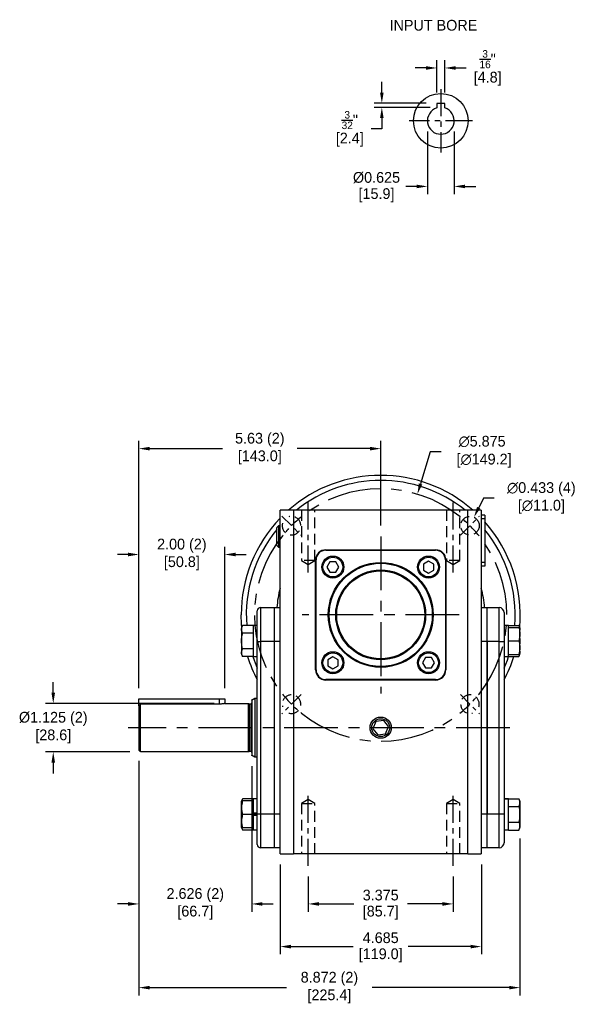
# Model space of a CAD drawing. Header units: inches. Extents: x 77.6 to 113, y 15.6 to 44.1.
# Tile 1 of 3: x 77.6 to 90.5, y 15.6 to 38.5. Entities that reach past the tile are written whole.
import ezdxf

# ---------------------------------------------------------------- set-up
doc = ezdxf.new("R2010")
doc.units = ezdxf.units.IN
doc.header["$MEASUREMENT"] = 0
doc.linetypes.add('CENTER', pattern=[2, 1.25, -0.25, 0.25, -0.25])
doc.linetypes.add('HIDDEN', pattern=[0.375, 0.25, -0.125])
for name, color, linetype in [('Centerline', 40, 'CENTER'), ('Dimensions', 140, 'Continuous'), ('Hidden', 102, 'HIDDEN'), ('Text', 140, 'Continuous')]:
    doc.layers.add(name, color=color, linetype=linetype)
doc.dimstyles.get("Standard").update_dxf_attribs({"dimtxt": 0.25, "dimasz": 0.25, "dimexe": 0.18, "dimexo": 0.25, "dimgap": 0.08, "dimtad": 0, "dimtih": 1, "dimtoh": 1, "dimrnd": 0.0005, "dimzin": 0, "dimdsep": 46, "dimtxsty": 'Standard', "dimcen": 0, "dimadec": 0, "dimazin": 0, "dimtfac": 1, "dimtofl": 0, "dimtmove": 0, "dimatfit": 3, "dimfxl": 0, "dimtolj": 1, "dimtzin": 0, "dimarcsym": 0})

# ---------------------------------------------------------------- blocks, each defined once
blk = doc.blocks.new('*D0')
at = {"layer": 'Defpoints', "color": 0}
for p in [(87.484, 37.359), (87.296, 36.536), (87.484, 36.536)]:
    blk.add_point(p, dxfattribs=at)
at = {"layer": 'Dimensions', "color": 0, "lineweight": -2}
for p, q in [((87.046, 37.359), (86.796, 37.359)), ((87.296, 36.786), (87.296, 37.539)), ((87.484, 36.786), (87.484, 37.539)), ((87.734, 37.359), (87.984, 37.359))]:
    blk.add_line(p, q, dxfattribs=at)
at = {"layer": 'Dimensions', "color": 0}
for points in [[(87.046, 37.401), (87.046, 37.317), (87.296, 37.359)], [(87.734, 37.401), (87.734, 37.317), (87.484, 37.359)]]:
    blk.add_solid(points, dxfattribs=at)
at = {"layer": 'Dimensions', "color": 0, "insert": (88.481, 37.359), "char_height": 0.25, "attachment_point": 5}
blk.add_mtext('\\A1;{\\H0.7x;\\S3/16;}"\\P[4.8]', dxfattribs=at)
blk = doc.blocks.new('*D1')
at = {"layer": 'Defpoints', "color": 0}
for p in [(87.078, 36.129), (87.703, 36.129), (87.078, 34.602)]:
    blk.add_point(p, dxfattribs=at)
at = {"layer": 'Dimensions', "color": 0, "lineweight": -2}
for p, q in [((87.078, 35.879), (87.078, 34.422)), ((87.703, 35.879), (87.703, 34.422)), ((86.828, 34.602), (86.578, 34.602)), ((87.953, 34.602), (88.203, 34.602))]:
    blk.add_line(p, q, dxfattribs=at)
at = {"layer": 'Dimensions', "color": 0}
for points in [[(86.828, 34.643), (86.828, 34.56), (87.078, 34.602)], [(87.953, 34.643), (87.953, 34.56), (87.703, 34.602)]]:
    blk.add_solid(points, dxfattribs=at)
at = {"layer": 'Dimensions', "color": 0, "char_height": 0.25, "attachment_point": 5}
for s, insert in [('\\A1;%%c0.625', (85.893, 34.807)), ('\\A1;[15.9]', (85.893, 34.397))]:
    blk.add_mtext(s, dxfattribs=dict(at, insert=insert))
blk = doc.blocks.new('*D2')
at = {"layer": 'Defpoints', "color": 0}
for p in [(86.017, 36.442), (87.296, 36.536), (87.39, 36.442)]:
    blk.add_point(p, dxfattribs=at)
at = {"layer": 'Dimensions', "color": 0, "lineweight": -2}
for p, q in [((86.017, 36.786), (86.017, 37.036)), ((87.046, 36.536), (85.837, 36.536)), ((87.14, 36.442), (85.837, 36.442)), ((86.017, 36.192), (86.017, 35.942)), ((86.017, 35.942), (85.767, 35.942))]:
    blk.add_line(p, q, dxfattribs=at)
at = {"layer": 'Dimensions', "color": 0}
for points in [[(85.976, 36.786), (86.059, 36.786), (86.017, 36.536)], [(85.976, 36.192), (86.059, 36.192), (86.017, 36.442)]]:
    blk.add_solid(points, dxfattribs=at)
at = {"layer": 'Dimensions', "color": 0, "insert": (85.271, 35.942), "char_height": 0.25, "attachment_point": 5}
blk.add_mtext('\\A1;{\\H0.7x;\\S3/32;}"\\P[2.4]', dxfattribs=at)
blk = doc.blocks.new('*D3')
at = {"layer": 'Defpoints', "color": 0}
for p in [(84.304, 18.789), (87.678, 18.789), (87.678, 17.9)]:
    blk.add_point(p, dxfattribs=at)
at = {"layer": 'Dimensions', "color": 0, "lineweight": -2}
for p, q in [((84.304, 18.539), (84.304, 17.72)), ((87.678, 18.539), (87.678, 17.72)), ((84.554, 17.9), (85.369, 17.9)), ((87.428, 17.9), (86.613, 17.9))]:
    blk.add_line(p, q, dxfattribs=at)
at = {"layer": 'Dimensions', "color": 0}
for points in [[(84.554, 17.942), (84.554, 17.858), (84.304, 17.9)], [(87.428, 17.942), (87.428, 17.858), (87.678, 17.9)]]:
    blk.add_solid(points, dxfattribs=at)
at = {"layer": 'Dimensions', "color": 0, "char_height": 0.25, "attachment_point": 5}
for s, insert in [('\\A1;3.375', (85.991, 18.105)), ('\\A1;[85.7]', (85.991, 17.695))]:
    blk.add_mtext(s, dxfattribs=dict(at, insert=insert))
blk = doc.blocks.new('*D4')
at = {"layer": 'Defpoints', "color": 0}
for p in [(83.649, 19.065), (88.334, 19.065), (88.334, 16.907)]:
    blk.add_point(p, dxfattribs=at)
at = {"layer": 'Dimensions', "color": 0, "lineweight": -2}
for p, q in [((83.649, 18.815), (83.649, 16.727)), ((88.334, 18.815), (88.334, 16.727)), ((83.899, 16.907), (85.349, 16.907)), ((88.084, 16.907), (86.634, 16.907))]:
    blk.add_line(p, q, dxfattribs=at)
at = {"layer": 'Dimensions', "color": 0}
for points in [[(83.899, 16.949), (83.899, 16.865), (83.649, 16.907)], [(88.084, 16.949), (88.084, 16.865), (88.334, 16.907)]]:
    blk.add_solid(points, dxfattribs=at)
at = {"layer": 'Dimensions', "color": 0, "char_height": 0.25, "attachment_point": 5}
for s, insert in [('\\A1;4.685', (85.991, 17.112)), ('\\A1;[119.0]', (85.991, 16.702))]:
    blk.add_mtext(s, dxfattribs=dict(at, insert=insert))
blk = doc.blocks.new('*D5')
at = {"layer": 'Defpoints', "color": 0}
for p in [(80.361, 21.48), (82.987, 21.359), (80.361, 17.9)]:
    blk.add_point(p, dxfattribs=at)
at = {"layer": 'Dimensions', "color": 0, "lineweight": -2}
for p, q in [((80.361, 21.23), (80.361, 17.72)), ((82.987, 21.109), (82.987, 17.72)), ((80.111, 17.9), (79.861, 17.9)), ((83.237, 17.9), (83.487, 17.9))]:
    blk.add_line(p, q, dxfattribs=at)
at = {"layer": 'Dimensions', "color": 0}
for points in [[(80.111, 17.942), (80.111, 17.858), (80.361, 17.9)], [(83.237, 17.942), (83.237, 17.858), (82.987, 17.9)]]:
    blk.add_solid(points, dxfattribs=at)
at = {"layer": 'Dimensions', "color": 0, "char_height": 0.25, "attachment_point": 5}
for s, insert in [('\\A1;2.626 (2)', (81.674, 18.105)), ('\\A1;[66.7]', (81.674, 17.695))]:
    blk.add_mtext(s, dxfattribs=dict(at, insert=insert))
blk = doc.blocks.new('*D6')
at = {"layer": 'Defpoints', "color": 0}
for p in [(80.361, 26.034), (80.361, 22.676), (82.361, 22.676)]:
    blk.add_point(p, dxfattribs=at)
at = {"layer": 'Dimensions', "color": 0, "lineweight": -2}
for p, q in [((80.361, 22.926), (80.361, 26.214)), ((82.361, 22.926), (82.361, 26.214)), ((80.111, 26.034), (79.861, 26.034)), ((82.611, 26.034), (82.861, 26.034))]:
    blk.add_line(p, q, dxfattribs=at)
at = {"layer": 'Dimensions', "color": 0}
for points in [[(80.111, 26.076), (80.111, 25.992), (80.361, 26.034)], [(82.611, 26.076), (82.611, 25.992), (82.361, 26.034)]]:
    blk.add_solid(points, dxfattribs=at)
at = {"layer": 'Dimensions', "color": 0, "char_height": 0.25, "attachment_point": 5}
for s, insert in [('\\A1;2.00 (2)', (81.361, 26.239)), ('\\A1;[50.8]', (81.361, 25.829))]:
    blk.add_mtext(s, dxfattribs=dict(at, insert=insert))
blk = doc.blocks.new('*D7')
at = {"layer": 'Defpoints', "color": 0}
for p in [(78.367, 22.565), (82.361, 22.565), (80.4, 21.44)]:
    blk.add_point(p, dxfattribs=at)
at = {"layer": 'Dimensions', "color": 0, "lineweight": -2}
for p, q in [((78.367, 22.815), (78.367, 23.065)), ((82.111, 22.565), (78.187, 22.565)), ((80.15, 21.44), (78.187, 21.44)), ((78.367, 21.19), (78.367, 20.94))]:
    blk.add_line(p, q, dxfattribs=at)
at = {"layer": 'Dimensions', "color": 0}
for points in [[(78.325, 22.815), (78.409, 22.815), (78.367, 22.565)], [(78.325, 21.19), (78.409, 21.19), (78.367, 21.44)]]:
    blk.add_solid(points, dxfattribs=at)
at = {"layer": 'Dimensions', "color": 0, "char_height": 0.25, "attachment_point": 5}
for s, insert in [('\\A1;%%c1.125 (2)', (78.367, 22.208)), ('\\A1;[28.6]', (78.367, 21.798))]:
    blk.add_mtext(s, dxfattribs=dict(at, insert=insert))
blk = doc.blocks.new('*D21')
at = {"layer": 'Defpoints', "color": 0}
for p in [(80.361, 28.498), (85.991, 26.456), (80.361, 22.676)]:
    blk.add_point(p, dxfattribs=at)
at = {"layer": 'Dimensions', "color": 0, "lineweight": -2}
for p, q in [((80.361, 22.926), (80.361, 28.678)), ((85.991, 26.706), (85.991, 28.678)), ((80.611, 28.498), (82.304, 28.498)), ((85.741, 28.498), (84.048, 28.498))]:
    blk.add_line(p, q, dxfattribs=at)
at = {"layer": 'Dimensions', "color": 0}
for points in [[(80.611, 28.54), (80.611, 28.456), (80.361, 28.498)], [(85.741, 28.54), (85.741, 28.456), (85.991, 28.498)]]:
    blk.add_solid(points, dxfattribs=at)
at = {"layer": 'Dimensions', "color": 0, "char_height": 0.25, "attachment_point": 5}
for s, insert in [('\\A1;5.63 (2)', (83.176, 28.703)), ('\\A1;[143.0]', (83.176, 28.293))]:
    blk.add_mtext(s, dxfattribs=dict(at, insert=insert))
blk = doc.blocks.new('*D22')
at = {"layer": 'Defpoints', "color": 0}
for p in [(80.361, 21.48), (89.233, 19.675), (89.233, 15.952)]:
    blk.add_point(p, dxfattribs=at)
at = {"layer": 'Dimensions', "color": 0, "lineweight": -2}
for p, q in [((80.361, 21.23), (80.361, 15.772)), ((89.233, 19.425), (89.233, 15.772)), ((80.611, 15.952), (83.8, 15.952)), ((88.983, 15.952), (85.794, 15.952))]:
    blk.add_line(p, q, dxfattribs=at)
at = {"layer": 'Dimensions', "color": 0}
for points in [[(80.611, 15.993), (80.611, 15.91), (80.361, 15.952)], [(88.983, 15.993), (88.983, 15.91), (89.233, 15.952)]]:
    blk.add_solid(points, dxfattribs=at)
at = {"layer": 'Dimensions', "color": 0, "char_height": 0.25, "attachment_point": 5}
for s, insert in [('\\A1;8.872 (2)', (84.797, 16.157)), ('\\A1;[225.4]', (84.797, 15.747))]:
    blk.add_mtext(s, dxfattribs=dict(at, insert=insert))
blk = doc.blocks.new('*D23')
at = {"layer": 'Defpoints', "color": 0}
for p in [(88.163, 26.9), (87.974, 26.51)]:
    blk.add_point(p, dxfattribs=at)
at = {"layer": 'Dimensions', "color": 0, "lineweight": -2}
for p, q in [((88.381, 27.349), (88.272, 27.124)), ((88.631, 27.349), (88.381, 27.349))]:
    blk.add_line(p, q, dxfattribs=at)
at = {"layer": 'Dimensions', "color": 0}
blk.add_solid([(88.234, 27.143), (88.309, 27.106), (88.163, 26.9)], dxfattribs=at)
at = {"layer": 'Dimensions', "color": 0, "char_height": 0.25, "attachment_point": 5}
for s, insert in [('\\A1;∅0.433 (4)', (89.732, 27.554)), ('\\A1;[∅11.0]', (89.732, 27.144))]:
    blk.add_mtext(s, dxfattribs=dict(at, insert=insert))
blk = doc.blocks.new('*D24')
at = {"layer": 'Defpoints', "color": 0}
for p in [(86.846, 27.438), (85.136, 21.817)]:
    blk.add_point(p, dxfattribs=at)
at = {"layer": 'Dimensions', "color": 0, "lineweight": -2}
for p, q in [((87.146, 28.425), (86.918, 27.677)), ((87.396, 28.425), (87.146, 28.425))]:
    blk.add_line(p, q, dxfattribs=at)
at = {"layer": 'Dimensions', "color": 0}
blk.add_solid([(86.879, 27.689), (86.958, 27.665), (86.846, 27.438)], dxfattribs=at)
at = {"layer": 'Dimensions', "color": 0, "insert": (88.351, 28.425), "char_height": 0.25, "attachment_point": 5}
blk.add_mtext('\\A1;∅5.875\\P [∅149.2]', dxfattribs=at)

msp = doc.modelspace()

# ---------------------------------------------------------------- linework, layer by layer
for p, q in [((87.484, 36.5357), (87.2965, 36.5357)), ((87.2965, 36.5357), (87.2965, 36.4687)), ((87.484, 36.4687), (87.484, 36.5357)), ((83.6485, 19.0646), (83.6485, 27.0646)), ((83.9635, 27.0646), (83.6485, 27.0646)), ((83.9635, 27.0646), (83.9635, 19.0646)), ((88.0186, 27.0646), (83.9635, 27.0646)), ((88.0186, 19.0646), (88.0186, 27.0646)), ((88.3336, 27.0646), (88.0186, 27.0646)), ((88.3336, 27.0646), (88.3336, 19.0646)), ((88.4123, 26.9465), (88.3336, 26.9465)), ((88.4123, 26.8678), (88.3336, 26.8678)), ((88.4123, 26.9465), (88.4123, 26.8678)), ((88.4123, 26.8678), (88.4123, 25.8441)), ((83.5745, 26.2457), (83.5745, 26.663)), ((83.6127, 26.7013), (83.6127, 26.2075)), ((84.7115, 26.1433), (87.2706, 26.1433)), ((84.7115, 26.1328), (84.7115, 26.1433)), ((84.7115, 26.1328), (87.2706, 26.1328)), ((87.2706, 26.1328), (87.2706, 26.1433)), ((84.4753, 23.3481), (84.4753, 25.9071)), ((84.4858, 25.9071), (84.4753, 25.9071)), ((84.4858, 23.3481), (84.4858, 25.9071)), ((87.4962, 25.9071), (87.4962, 23.3481)), ((87.5068, 25.9071), (87.4962, 25.9071)), ((87.5068, 25.9071), (87.5068, 23.3481)), ((84.8082, 25.8611), (84.739, 25.7412)), ((84.739, 25.7412), (84.8082, 25.6212)), ((84.9468, 25.8611), (84.8082, 25.8611)), ((85.016, 25.7412), (84.9468, 25.8611)), ((84.9468, 25.6212), (85.016, 25.7412)), ((87.1046, 25.8797), (86.9846, 25.8104)), ((86.9846, 25.8104), (86.9846, 25.6719)), ((86.9846, 25.6719), (87.1046, 25.6026)), ((87.2246, 25.8104), (87.1046, 25.8797)), ((87.1046, 25.6026), (87.2246, 25.6719)), ((87.2246, 25.6719), (87.2246, 25.8104)), ((88.4123, 25.8441), (88.3336, 25.8441)), ((88.4123, 25.7654), (88.3336, 25.7654)), ((88.4123, 25.8441), (88.4123, 25.7654)), ((84.8082, 25.6212), (84.9468, 25.6212)), ((83.1958, 24.7981), (83.5107, 24.7981)), ((83.1958, 24.7981), (83.1958, 24.0107)), ((83.5107, 24.7981), (83.5107, 24.0107)), ((83.5107, 24.7981), (83.5107, 24.0107)), ((83.5107, 24.7981), (83.6485, 24.7981)), ((88.3336, 24.7981), (88.4714, 24.7981)), ((88.4714, 24.7981), (88.747, 24.7981)), ((88.4714, 24.0107), (88.4714, 24.7981)), ((88.4714, 24.0107), (88.4714, 24.7981)), ((88.747, 24.0107), (88.747, 24.7981)), ((83.117, 24.0107), (83.117, 24.7193)), ((88.8651, 24.68), (88.8651, 24.0107)), ((82.7489, 24.3307), (82.7489, 23.7116)), ((83.0186, 24.3848), (82.7742, 24.3848)), ((83.0186, 24.3822), (83.0186, 24.3848)), ((83.117, 24.3822), (83.0186, 24.3822)), ((83.0186, 24.3822), (83.0186, 23.6589)), ((88.9635, 24.3848), (89.2079, 24.3848)), ((88.9635, 24.3848), (88.9635, 24.3833)), ((88.9635, 23.6589), (88.9635, 24.3833)), ((88.9635, 24.3361), (89.2079, 24.3361)), ((88.9635, 24.3361), (88.9635, 24.3335)), ((89.2332, 23.7116), (89.2332, 24.3307)), ((83.0186, 24.203), (82.7742, 24.203)), ((83.0186, 24.203), (83.0186, 24.2044)), ((83.0186, 24.2), (83.0186, 24.203)), ((83.0186, 23.8393), (82.7742, 23.8393)), ((83.0186, 23.8393), (83.0186, 23.8422)), ((83.0186, 23.8378), (83.0186, 23.8393)), ((83.117, 19.9949), (83.117, 24.0107)), ((83.117, 24.0107), (83.1958, 24.0107)), ((83.1958, 24.0107), (83.1958, 19.9949)), ((83.5107, 24.0107), (83.1958, 24.0107)), ((83.5107, 24.0107), (83.5107, 19.9949)), ((83.5107, 24.0107), (83.5107, 19.9949)), ((83.6485, 24.0107), (83.5107, 24.0107)), ((88.4714, 24.0107), (88.3336, 24.0107)), ((88.4714, 19.9949), (88.4714, 24.0107)), ((88.4714, 24.0107), (88.4714, 19.9949)), ((88.747, 24.0107), (88.4714, 24.0107)), ((88.747, 19.9949), (88.747, 24.0107)), ((88.747, 24.0107), (88.8651, 24.0107)), ((88.8651, 24.0107), (88.8651, 19.9949)), ((88.9635, 24.0237), (88.9635, 24.0211)), ((88.9635, 24.0211), (88.9635, 24.0185)), ((88.9635, 24.0211), (89.2079, 24.0211)), ((83.0186, 23.6574), (82.7742, 23.6574)), ((83.0186, 23.6574), (83.0186, 23.6589)), ((84.8775, 23.6526), (84.7575, 23.5833)), ((84.9975, 23.5833), (84.8775, 23.6526)), ((87.0353, 23.634), (86.9661, 23.514)), ((87.1739, 23.634), (87.0353, 23.634)), ((87.2431, 23.514), (87.1739, 23.634)), ((88.9635, 23.7087), (88.9635, 23.7062)), ((88.9635, 23.7062), (89.2079, 23.7062)), ((88.9635, 23.6589), (88.9635, 23.6574)), ((88.9635, 23.6574), (89.2079, 23.6574)), ((84.7575, 23.5833), (84.7575, 23.4448)), ((84.7575, 23.4448), (84.8775, 23.3755)), ((84.8775, 23.3755), (84.9975, 23.4448)), ((84.9975, 23.4448), (84.9975, 23.5833)), ((86.9661, 23.514), (87.0353, 23.3941)), ((87.0353, 23.3941), (87.1739, 23.3941)), ((87.1739, 23.3941), (87.2431, 23.514)), ((84.4858, 23.3481), (84.4753, 23.3481)), ((87.5068, 23.3481), (87.4962, 23.3481)), ((87.2706, 23.1224), (84.7115, 23.1224)), ((84.7115, 23.1119), (84.7115, 23.1224)), ((87.2706, 23.1119), (84.7115, 23.1119)), ((87.2706, 23.1119), (87.2706, 23.1224)), ((83.0658, 21.3138), (83.0658, 22.6918)), ((80.3611, 22.5109), (80.3611, 22.676)), ((80.3611, 22.676), (82.2361, 22.676)), ((80.3611, 22.5109), (80.3611, 21.4796)), ((82.2361, 22.5513), (80.4005, 22.5513)), ((80.4005, 21.4402), (80.4005, 22.5513)), ((82.2361, 22.676), (82.3611, 22.676)), ((82.2361, 22.5513), (82.2361, 22.676)), ((82.9084, 22.5654), (82.9084, 21.4402)), ((82.9304, 22.5595), (82.9304, 21.4461)), ((82.9635, 22.5595), (82.9635, 21.4461)), ((82.9871, 22.6463), (82.9871, 21.3593)), ((85.8802, 22.147), (85.8108, 21.9789)), ((86.0605, 22.1709), (85.8802, 22.147)), ((86.1713, 22.0267), (86.0605, 22.1709)), ((86.1019, 21.8586), (86.1713, 22.0267)), ((85.8108, 21.9789), (85.9216, 21.8347)), ((85.9216, 21.8347), (86.1019, 21.8586)), ((82.7489, 20.294), (82.7489, 19.6749)), ((82.7489, 19.6754), (82.7489, 20.2936)), ((83.0186, 20.3482), (82.7742, 20.3482)), ((83.0186, 20.2994), (82.7742, 20.2994)), ((83.0186, 20.3467), (83.0186, 20.3482)), ((83.0186, 20.3467), (83.0186, 20.0129)), ((83.0186, 20.2969), (83.0186, 20.2994)), ((88.8651, 20.3456), (88.9635, 20.3456)), ((88.9635, 20.3482), (89.2079, 20.3482)), ((88.9635, 20.3482), (88.9635, 20.3456)), ((88.9635, 19.6223), (88.9635, 20.3456)), ((89.2332, 19.6749), (89.2332, 20.294)), ((89.2332, 20.2936), (89.2332, 19.6754)), ((83.0186, 19.9845), (82.7742, 19.9845)), ((83.117, 20.0129), (83.0186, 20.0129)), ((83.0186, 20.0119), (83.0186, 20.0129)), ((83.0186, 19.9845), (83.0186, 20.0119)), ((83.0186, 20.0002), (83.117, 20.0002)), ((83.0186, 19.9571), (83.0186, 19.9845)), ((83.0186, 19.9687), (83.117, 19.9687)), ((83.0186, 19.9571), (83.0186, 19.9561)), ((83.117, 19.9561), (83.0186, 19.9561)), ((83.0186, 19.9561), (83.0186, 19.6223)), ((83.117, 19.2863), (83.117, 19.9949)), ((83.117, 19.9949), (83.1958, 19.9949)), ((83.1958, 19.9949), (83.1958, 19.2075)), ((83.1958, 19.9949), (83.5107, 19.9949)), ((83.5107, 19.9949), (83.5107, 19.2075)), ((83.5107, 19.9949), (83.5107, 19.2075)), ((83.5107, 19.9949), (83.6485, 19.9949)), ((88.3336, 19.9949), (88.4714, 19.9949)), ((88.4714, 19.2075), (88.4714, 19.9949)), ((88.4714, 19.2075), (88.4714, 19.9949)), ((88.4714, 19.9949), (88.747, 19.9949)), ((88.747, 19.2075), (88.747, 19.9949)), ((88.747, 19.9949), (88.8651, 19.9949)), ((88.8651, 19.9949), (88.8651, 19.3256)), ((88.9635, 20.1678), (88.9635, 20.1663)), ((88.9635, 20.1663), (88.9635, 20.1633)), ((88.9635, 20.1663), (89.2079, 20.1663)), ((88.9635, 19.8056), (88.9635, 19.8026)), ((88.9635, 19.8026), (89.2079, 19.8026)), ((88.9635, 19.8026), (88.9635, 19.8011)), ((83.0186, 19.6695), (82.7742, 19.6695)), ((83.0186, 19.6208), (82.7742, 19.6208)), ((83.0186, 19.6695), (83.0186, 19.6721)), ((83.0186, 19.6208), (83.0186, 19.6223)), ((88.9635, 19.6223), (88.9635, 19.6208)), ((88.9635, 19.6208), (89.2079, 19.6208)), ((83.5107, 19.2075), (83.1958, 19.2075)), ((83.6485, 19.2075), (83.5107, 19.2075)), ((83.6485, 19.0646), (83.9635, 19.0646)), ((88.0186, 19.0646), (83.9635, 19.0646)), ((88.0186, 19.0646), (88.3336, 19.0646)), ((88.4714, 19.2075), (88.3336, 19.2075)), ((88.747, 19.2075), (88.4714, 19.2075))]:
    msp.add_line(p, q)
at = {"flags": 128}
for points in [[(82.7554, 24.3445), (82.75, 24.4152), (82.743, 24.6276)], [(83.0153, 23.6574), (83.0425, 23.5776), (83.117, 23.3881)], [(88.8651, 23.3881), (88.9396, 23.5776), (88.9668, 23.6574)]]:
    msp.add_lwpolyline(points, dxfattribs=at)
for centre, radius in [((87.3902, 36.1294), 0.6363), ((84.8775, 25.7412), 0.2559), ((84.8775, 25.7412), 0.2303), ((87.1046, 25.7412), 0.2559), ((87.1046, 25.7412), 0.2303), ((85.991, 24.6276), 1.2205), ((85.991, 24.6276), 1.2008), ((85.991, 24.6276), 1.0464), ((85.991, 24.6276), 1.0236), ((84.8775, 23.514), 0.2559), ((84.8775, 23.514), 0.2303), ((87.1046, 23.514), 0.2559), ((87.1046, 23.514), 0.2303), ((85.991, 22.0028), 0.2469), ((85.991, 22.0028), 0.2087)]:
    msp.add_circle(centre, radius)
for centre, radius, start, end in [((87.3902, 36.1294), 0.3126, 107.45193, 72.54807), ((85.991, 24.6276), 3.248, 48.61663, 131.38337), ((85.991, 24.6276), 3.1299, 51.13406, 128.86594), ((85.991, 24.6276), 3.248, 136.15465, 180), ((85.991, 24.6276), 3.1299, 140.54146, 184.44915), ((85.991, 24.6276), 3.248, 354.99979, 41.80184), ((85.991, 24.6276), 3.1299, 355.55085, 39.32309), ((84.7115, 25.9071), 0.2362, 90, 180), ((84.7115, 25.9071), 0.2257, 90, 180), ((87.2706, 25.9071), 0.2362, 0, 90), ((87.2706, 25.9071), 0.2257, 0, 90), ((85.991, 24.6276), 2.4235, 165.1423, 175.96648), ((85.991, 24.6276), 2.4235, 4.03352, 14.8577), ((83.1958, 24.7193), 0.0787, 90, 180), ((88.747, 24.68), 0.1181, 0, 90), ((85.991, 24.6276), 3.248, 197.37926, 207.76712), ((85.991, 24.6276), 3.248, 332.23288, 342.62074), ((84.7115, 23.3481), 0.2362, 180, 270), ((84.7115, 23.3481), 0.2257, 180, 270), ((87.2706, 23.3481), 0.2257, 270, 0), ((87.2706, 23.3481), 0.2362, 270, 0), ((82.9635, 22.5831), 0.0236, 270, 0), ((82.9635, 21.4225), 0.0236, 0, 90), ((83.1958, 19.2863), 0.0787, 180, 270), ((88.747, 19.3256), 0.1181, 270, 0)]:
    msp.add_arc(centre, radius, start, end)
for points, knots in [([(87.2965, 36.4687), (87.2965, 36.4578), (87.2965, 36.4441), (87.2965, 36.4305), (87.2965, 36.4277)], [0, 0, 0, 0, 0.7945928, 1, 1, 1, 1]), ([(87.484, 36.4277), (87.484, 36.4305), (87.484, 36.4441), (87.484, 36.4578), (87.484, 36.4687)], [0, 0, 0, 0, 0.2054072, 1, 1, 1, 1]), ([(82.7742, 24.203), (82.7656, 24.2246), (82.7483, 24.2685), (82.7517, 24.3303), (82.7675, 24.3687), (82.7742, 24.3848)], [0, 0, 0, 0, 0.3599189, 0.7307365, 1, 1, 1, 1]), ([(89.2079, 24.3848), (89.2162, 24.3632), (89.233, 24.3193), (89.2332, 24.2727), (89.2246, 24.2492), (89.2241, 24.248)], [0, 0, 0, 0, 0.4793834, 0.9732833, 1, 1, 1, 1]), ([(89.2079, 24.3361), (89.2165, 24.2986), (89.2338, 24.2225), (89.2304, 24.1155), (89.2146, 24.0491), (89.2079, 24.0211)], [0, 0, 0, 0, 0.3599189, 0.7307365, 1, 1, 1, 1]), ([(82.7742, 23.8393), (82.7708, 23.8546), (82.7587, 23.9094), (82.7479, 24.0071), (82.7552, 24.1142), (82.769, 24.179), (82.7742, 24.203)], [0, 0, 0, 0, 0.1280923, 0.4589871, 0.7995496, 1, 1, 1, 1]), ([(89.2239, 24.0979), (89.2268, 24.0773), (89.2343, 24.0234), (89.2277, 23.9692), (89.2236, 23.9357)], [0, 0, 0, 0, 0.3809899, 1, 1, 1, 1]), ([(82.7742, 23.6574), (82.7656, 23.6791), (82.7483, 23.723), (82.7517, 23.7848), (82.7675, 23.8231), (82.7742, 23.8393)], [0, 0, 0, 0, 0.3599186, 0.7307365, 1, 1, 1, 1]), ([(89.2079, 24.0211), (89.2165, 23.9836), (89.2338, 23.9075), (89.2304, 23.8005), (89.2146, 23.7341), (89.2079, 23.7062)], [0, 0, 0, 0, 0.3599188, 0.7307366, 1, 1, 1, 1]), ([(89.2247, 23.7867), (89.2261, 23.7825), (89.2353, 23.7559), (89.2297, 23.7119), (89.2144, 23.6736), (89.2079, 23.6574)], [0, 0, 0, 0, 0.0982381, 0.6206547, 1, 1, 1, 1]), ([(82.3611, 22.5654), (82.36, 22.5652), (82.3618, 22.5655), (82.351, 22.5631), (82.328, 22.5587), (82.2937, 22.5539), (82.261, 22.5516), (82.2415, 22.5514), (82.2361, 22.5513)], [0, 0, 0, 0, 0.0664232, 0.2756478, 0.4864838, 0.7018332, 0.917806, 1, 1, 1, 1]), ([(82.7742, 19.9845), (82.7656, 20.022), (82.7483, 20.0981), (82.7517, 20.2051), (82.7675, 20.2715), (82.7742, 20.2994)], [0, 0, 0, 0, 0.3599188, 0.7307366, 1, 1, 1, 1]), ([(82.7742, 20.2994), (82.7656, 20.262), (82.7483, 20.1859), (82.7517, 20.0789), (82.7675, 20.0124), (82.7742, 19.9845)], [0, 0, 0, 0, 0.3599188, 0.7307362, 1, 1, 1, 1]), ([(89.2079, 20.3482), (89.2165, 20.3265), (89.2338, 20.2826), (89.2304, 20.2208), (89.2146, 20.1825), (89.2079, 20.1663)], [0, 0, 0, 0, 0.3599186, 0.7307365, 1, 1, 1, 1]), ([(82.7742, 19.6695), (82.7656, 19.707), (82.7483, 19.7831), (82.7517, 19.8901), (82.7675, 19.9565), (82.7742, 19.9845)], [0, 0, 0, 0, 0.3599189, 0.7307365, 1, 1, 1, 1]), ([(82.7742, 19.9845), (82.7656, 19.947), (82.7483, 19.8709), (82.7517, 19.7639), (82.7675, 19.6975), (82.7742, 19.6695)], [0, 0, 0, 0, 0.3599186, 0.7307365, 1, 1, 1, 1]), ([(89.2079, 20.1663), (89.213, 20.1423), (89.2266, 20.0787), (89.2342, 19.9717), (89.2236, 19.874), (89.2113, 19.8179), (89.2079, 19.8026)], [0, 0, 0, 0, 0.2004498, 0.5311741, 0.871908, 1, 1, 1, 1]), ([(89.2079, 19.8026), (89.2165, 19.781), (89.2338, 19.7371), (89.2304, 19.6753), (89.2146, 19.6369), (89.2079, 19.6208)], [0, 0, 0, 0, 0.3599189, 0.7307365, 1, 1, 1, 1])]:
    msp.add_open_spline(points, degree=3, knots=knots)
for points in [[(83.6127, 26.7013), (83.5745, 26.663)], [(83.6485, 26.7002), (83.6127, 26.7013)], [(83.5745, 26.2457), (83.6127, 26.2075)], [(83.6127, 26.2075), (83.6485, 26.2086)], [(82.7742, 24.3848), (82.7489, 24.3307)], [(83.117, 24.3833), (83.0186, 24.3833)], [(88.9635, 24.3833), (88.8651, 24.3833)], [(89.2332, 24.3307), (89.2079, 24.3848)], [(82.7489, 23.7116), (82.7742, 23.6574)], [(83.0186, 23.6589), (83.117, 23.6589)], [(88.8651, 23.6589), (88.9635, 23.6589)], [(89.2079, 23.6574), (89.2332, 23.7116)], [(82.9871, 22.6463), (83.0658, 22.6918)], [(83.0658, 22.6918), (83.117, 22.6918)], [(80.4005, 22.5513), (80.3611, 22.5109)], [(82.3611, 22.676), (82.3611, 22.5654)], [(82.3611, 22.5654), (82.9084, 22.5654)], [(82.9084, 22.5654), (82.9304, 22.5595)], [(82.9304, 22.5595), (82.9635, 22.5595)], [(80.4005, 21.4402), (80.3611, 21.4796)], [(82.9084, 21.4402), (80.4005, 21.4402)], [(82.9304, 21.4461), (82.9084, 21.4402)], [(82.9635, 21.4461), (82.9304, 21.4461)], [(83.0658, 21.3138), (82.9871, 21.3593)], [(83.117, 21.3138), (83.0658, 21.3138)], [(82.7742, 20.3482), (82.7489, 20.294)], [(83.117, 20.3467), (83.0186, 20.3467)], [(88.9635, 20.3467), (88.8651, 20.3467)], [(89.2332, 20.294), (89.2079, 20.3482)], [(82.7489, 19.6749), (82.7742, 19.6208)], [(83.0186, 19.6223), (83.117, 19.6223)], [(88.8651, 19.6223), (88.9635, 19.6223)], [(89.2079, 19.6208), (89.2332, 19.6749)]]:
    msp.add_open_spline(points, degree=1)
at = {"layer": 'Centerline', "ltscale": 0.5}
for p, q in [((87.3902, 36.8658), (87.3902, 35.3931)), ((88.1266, 36.1294), (86.6539, 36.1294)), ((84.3036, 25.6174), (84.3036, 27.3402)), ((87.6784, 25.6174), (87.6784, 27.3402)), ((84.3036, 18.789), (84.3036, 20.5119)), ((87.6784, 18.789), (87.6784, 20.5119))]:
    msp.add_line(p, q, dxfattribs=at)
at = {"layer": 'Centerline', "ltscale": 0.25}
for p, q in [((83.6912, 26.9274), (84.1366, 26.482)), ((87.8455, 26.482), (88.2909, 26.9274)), ((84.1366, 22.7732), (83.6912, 22.3278)), ((87.8455, 22.7732), (88.2909, 22.3278))]:
    msp.add_line(p, q, dxfattribs=at)
at = {"layer": 'Centerline'}
for p, q in [((85.991, 26.4556), (85.991, 22.7996)), ((87.819, 24.6276), (84.1631, 24.6276)), ((88.995, 22.0028), (80.1111, 22.0028))]:
    msp.add_line(p, q, dxfattribs=at)
for start, end in [(51.177, 128.823), (141.177, 218.823), (321.177, 38.823), (231.177, 308.823)]:
    msp.add_arc((85.991, 24.6276), 2.9375, start, end, dxfattribs=at)
at = {"layer": 'Centerline', "ltscale": 0.25}
for start, end in [(128.823, 141.177), (38.823, 51.177), (218.823, 231.177), (308.823, 321.177)]:
    msp.add_arc((85.991, 24.6276), 2.9375, start, end, dxfattribs=at)
at = {"layer": 'Hidden'}
for p, q in [((84.1474, 27.0646), (84.1474, 25.893)), ((84.4599, 25.893), (84.4599, 27.0646)), ((87.5222, 27.0646), (87.5222, 25.893)), ((87.8347, 25.893), (87.8347, 27.0646)), ((84.4599, 25.893), (84.1474, 25.893)), ((84.1474, 25.893), (84.3036, 25.7991)), ((84.3036, 25.7991), (84.4599, 25.893)), ((87.8347, 25.893), (87.5222, 25.893)), ((87.5222, 25.893), (87.6784, 25.7991)), ((87.6784, 25.7991), (87.8347, 25.893)), ((84.3036, 20.3301), (84.1474, 20.2363)), ((84.1474, 20.2363), (84.4599, 20.2363)), ((84.1474, 20.2363), (84.1474, 19.0646)), ((84.4599, 20.2363), (84.3036, 20.3301)), ((84.4599, 19.0646), (84.4599, 20.2363)), ((87.6784, 20.3301), (87.5222, 20.2363)), ((87.5222, 20.2363), (87.8347, 20.2363)), ((87.5222, 20.2363), (87.5222, 19.0646)), ((87.8347, 20.2363), (87.6784, 20.3301)), ((87.8347, 19.0646), (87.8347, 20.2363))]:
    msp.add_line(p, q, dxfattribs=at)
msp.add_circle((88.0681, 26.7047), 0.2165, dxfattribs=at)
for centre, start, end in [((83.9139, 26.7047), 163.25077, 106.74923), ((83.9139, 22.5505), 253.25077, 196.74923), ((88.0682, 22.5505), 343.25077, 286.74923)]:
    msp.add_arc(centre, 0.2165, start, end, dxfattribs=at)

# ---------------------------------------------------------------- texts
at = {"layer": 'Text', "insert": (86.1963, 38.4782), "char_height": 0.25, "width": 2.469845, "attachment_point": 1}
msp.add_mtext('INPUT BORE', dxfattribs=at)

# ---------------------------------------------------------------- dimensions: what is measured, and where the dimension line sits
at = {"layer": 'Dimensions'}
dim = msp.add_linear_dim(base=(87.484, 37.3591), p1=(87.2965, 36.5357), p2=(87.484, 36.5357), text='{\\H0.7x;\\S3#16;}"\\P[4.8]', dimstyle='Standard', override={"dimpost": '\\X'}, dxfattribs=at)
dim.commit()
dim.dimension.update_dxf_attribs({"geometry": '*D0', "text_midpoint": (88.4807, 37.3591)})
for base, p1, p2, angle, text, override, picture, middle in [((86.0175, 36.442), (87.2965, 36.5357), (87.3902, 36.442), 90, '{\\H0.7x;\\S3#32;}"\\P[2.4]', {"dimpost": '\\X'}, '*D2', (85.2708, 35.942)), ((87.0776, 34.6017), (87.7028, 36.1294), (87.0776, 36.1294), 0, '%%c<>', {"dimdec": 3, "dimpost": '\\X'}, '*D1', (85.8935, 34.6017)), ((78.367, 22.5654), (80.4005, 21.4402), (82.3611, 22.5654), 90, '%%c<>', {"dimdec": 3, "dimpost": ' (2)\\X'}, '*D7', (78.367, 22.0028))]:
    dim = msp.add_linear_dim(base=base, p1=p1, p2=p2, angle=angle, text=text, dimstyle='Standard', override=override, dxfattribs=at)
    dim.commit()
    dim.dimension.update_dxf_attribs({"geometry": picture, "text_midpoint": middle})
for base, p1, p2, override, picture, middle in [((80.3611, 28.4979), (85.991, 26.4556), (80.3611, 22.676), {"dimpost": ' (2)\\X'}, '*D21', (83.1761, 28.4979)), ((89.2332, 15.9516), (80.3611, 21.4796), (89.2332, 19.6754), {"dimdec": 3, "dimpost": ' (2)\\X'}, '*D22', (84.7971, 15.9516)), ((88.3336, 16.9069), (83.6485, 19.0646), (88.3336, 19.0646), {"dimdec": 3, "dimpost": '\\X'}, '*D4', (85.991, 16.9069)), ((87.6784, 17.9), (84.3036, 18.789), (87.6784, 18.789), {"dimdec": 3, "dimpost": '\\X'}, '*D3', (85.991, 17.9))]:
    dim = msp.add_linear_dim(base=base, p1=p1, p2=p2, dimstyle='Standard', override=override, dxfattribs=at)
    dim.commit()
    dim.dimension.update_dxf_attribs({"geometry": picture, "text_midpoint": middle})
dim = msp.add_diameter_dim_2p(p1=(85.1364, 21.8172), p2=(86.8457, 27.438), dimstyle='Standard', override={"dimdec": 3, "dimpost": '\\X'}, dxfattribs=at)
dim.commit()
dim.dimension.update_dxf_attribs({"geometry": '*D24', "text_midpoint": (88.3509, 28.4249), "dimtype": 163})
dim = msp.add_diameter_dim_2p(p1=(87.9736, 26.5099), p2=(88.1628, 26.8995), dimstyle='Standard', override={"dimdec": 3, "dimpost": ' (4)\\X'}, dxfattribs=at)
dim.commit()
dim.dimension.update_dxf_attribs({"geometry": '*D23', "text_midpoint": (89.732, 27.3493)})
for base, p1, p2, override, picture, middle in [((80.3611, 26.0341), (82.3611, 22.676), (80.3611, 22.676), {"dimpost": ' (2)\\X'}, '*D6', (81.3611, 26.0341)), ((80.3611, 17.9), (82.9871, 21.3593), (80.3611, 21.4796), {"dimdec": 3, "dimpost": ' (2)\\X'}, '*D5', (81.6741, 17.9))]:
    dim = msp.add_linear_dim(base=base, p1=p1, p2=p2, angle=180, dimstyle='Standard', override=override, dxfattribs=at)
    dim.commit()
    dim.dimension.update_dxf_attribs({"geometry": picture, "text_midpoint": middle})

doc.saveas('drawing.dxf')
